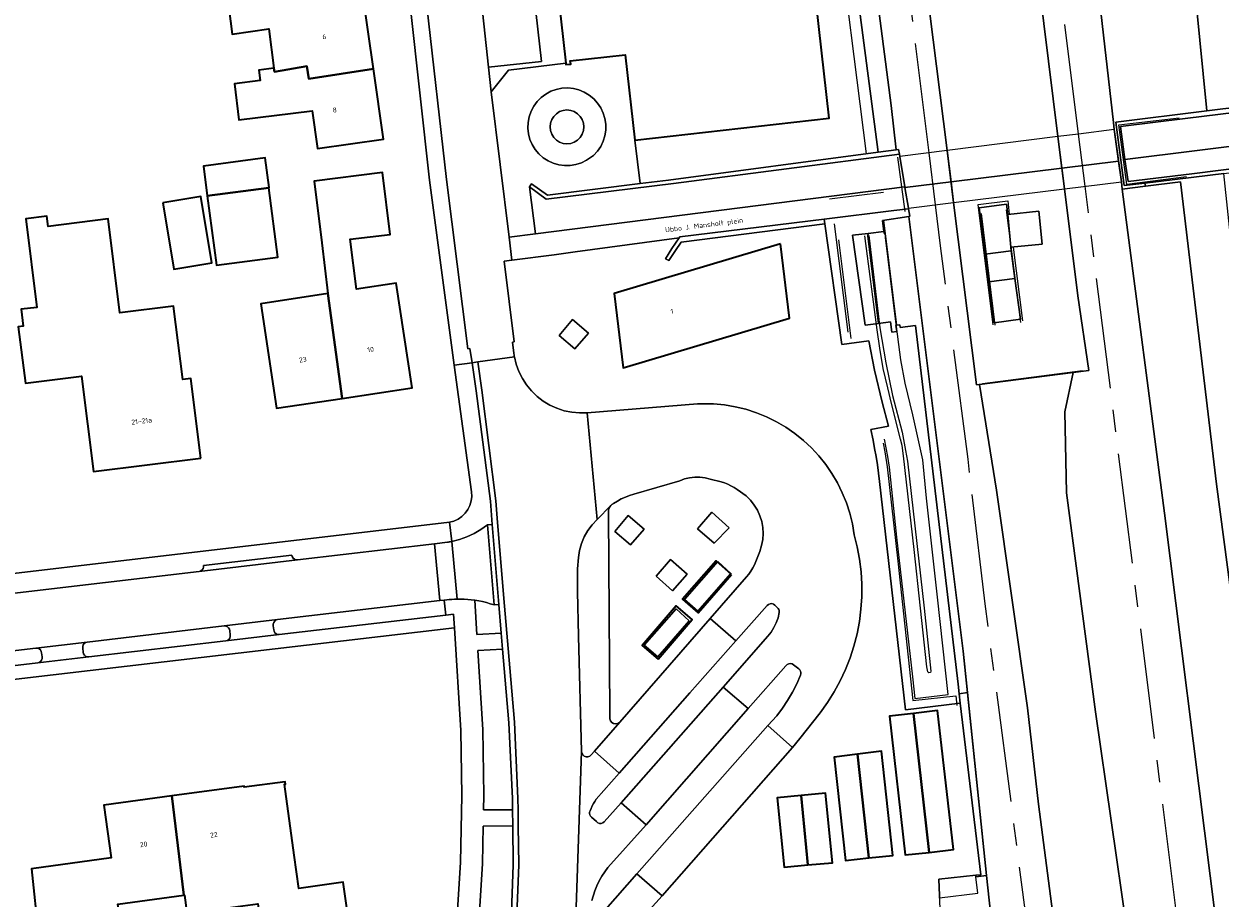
# Model space of a CAD drawing. Header units: metres. Extents: x 229229 to 231729, y 593167 to 595667.
# Tile 176 of 256: x 230402 to 230511, y 594259 to 594339. Entities that reach past the tile are written whole.
import ezdxf
from ezdxf.enums import TextEntityAlignment as Align

# ---------------------------------------------------------------- set-up
doc = ezdxf.new("R2010")
doc.units = ezdxf.units.M
doc.linetypes.add('AM-AS', pattern=[16, 10, -2, 2, -2])
for name, color, linetype, lineweight in [('B-WE-AM-AS_SPOOR-G', 10, 'AM-AS', 18), ('B-WE-GR-GRAS-GV', 60, 'Continuous', 13), ('B-WE-GR-GROENVOORZIENING-GV', 80, 'Continuous', 18), ('B-WE-IE-TERREINAFSCHEIDING_KUNSTMATIG_HEKWERK-G', 20, 'IE-TERREINAFSCHEIDING-KUNSTMATIG', 18), ('B-WE-IE-TERREINAFSCHEIDING_KUNSTMATIG_MUUR-G', 90, 'IE-TERREINAFSCHEIDING-KUNSTMATIG-DICHT', 18), ('B-WE-IE-TERREINAFSCHEIDING_KUNSTMATIG_MUUR-GV', 90, 'Continuous', 18), ('B-WE-KW-KUNSTWERK-GV', 170, 'Continuous', 18), ('B-WE-KW-KUNSTWERK_PERRON-GV', 170, 'Continuous', 18), ('B-WE-OG-BEBOUWING-GV', 7, 'Continuous', 35), ('B-WE-OG-BEBOUWING-T18', 10, 'Continuous', 18), ('B-WE-OG-TERREIN_ERF-GV', 7, 'Continuous', 18), ('B-WE-OG-TOPOGRAFIE-T18', 10, 'Continuous', 18), ('B-WE-VH-VERHARDING_BETON-GV', 252, 'Continuous', 18), ('B-WE-VH-VERHARDING_GESLOTEN-GV', 252, 'Continuous', 18), ('B-WE-VH-VERHARDING_HALFVERHARDING-GV', 252, 'Continuous', 18), ('B-WE-VH-VERHARDING_OPEN-GV', 252, 'Continuous', 18)]:
    doc.layers.add(name, color=color, linetype=linetype, lineweight=lineweight)
doc.styles.add('NLCS-ISO-M250-T18', font='NLCS-ISO.ttf', dxfattribs={"height": 0.45})
doc.linetypes.add('IE-TERREINAFSCHEIDING-KUNSTMATIG', pattern='A,4,[82,NLCS.SHX,S=0.75,R=90,X=0,Y=0],4,-2', length=10)
doc.linetypes.add('IE-TERREINAFSCHEIDING-KUNSTMATIG-DICHT', pattern='A,8,-1,[82,NLCS.SHX,S=0.75,R=90,X=0,Y=0],-1', length=10)

msp = doc.modelspace()

# ---------------------------------------------------------------- linework, layer by layer
at = {"layer": 'B-WE-AM-AS_SPOOR-G'}
for points in [[(230484.983, 594322.132), (230484.403, 594326.827), (230482.399, 594343.044), (230473.066, 594416.124), (230465.619, 594475.578), (230461.314, 594508.976), (230459.762, 594521.825), (230451.609, 594586.596)], [(230498.538, 594323.805), (230497.943, 594328.538), (230490.105, 594390.9), (230481.722, 594457.186), (230480.376, 594466.898), (230478.235, 594480.21), (230475.273, 594495.689), (230462.479, 594549.159), (230453.277, 594586.778)], [(230548.562, 594014.782), (230543.17, 594030.301), (230540.868, 594037.49), (230537.615, 594048.101), (230535.032, 594057.813), (230532.539, 594068.018), (230530.813, 594075.99), (230529.595, 594082.631), (230527.567, 594095.425), (230525.892, 594106.963), (230522.786, 594130.884), (230498.538, 594323.805)], [(230546.805, 594014.026), (230538.79, 594031.267), (230535.405, 594039.314), (230533.565, 594043.869), (230529.499, 594054.56), (230525.177, 594067.266), (230522.473, 594076.105), (230520.144, 594084.147), (230516.143, 594099.373), (230513.182, 594113.049), (230510.714, 594125.91), (230508.856, 594137.094), (230507.201, 594148.137), (230505.891, 594157.588), (230503.086, 594179.036), (230496.577, 594230.362), (230493.908, 594252.155), (230489.486, 594285.946), (230487.937, 594299.061), (230485.446, 594318.39), (230484.983, 594322.132)]]:
    msp.add_lwpolyline(points, dxfattribs=at)
at = {"layer": 'B-WE-GR-GRAS-GV'}
msp.add_lwpolyline([(230481.422, 594327.101), (230480.961, 594331.139), (230461.321, 594482.6), (230459.323, 594497.094), (230456.353, 594518.634), (230454.99, 594527.888), (230450.43, 594557.035), (230450.756, 594553.313), (230451.055, 594545.241), (230451.306, 594532.892), (230451.844, 594523.968), (230452.477, 594517.589), (230453.726, 594510.311), (230454.666, 594502.036), (230455.921, 594494.722), (230456.235, 594492.411), (230457.605, 594490.885), (230458.547, 594488.877), (230459.217, 594484.141), (230471.495, 594390.317), (230479.796, 594326.884)], close=True, dxfattribs=at)
for points in [[(230527.575, 594188.091), (230524.617, 594204.492), (230523.607, 594208.393), (230523.136, 594209.834), (230522.614, 594210.339), (230522.072, 594211.124), (230518.159, 594238.674), (230510.453, 594296.792), (230507.18, 594324.193), (230504.003, 594323.802), (230501.918, 594323.546), (230505.735, 594294.177), (230514, 594228.425), (230514.556, 594227.598), (230514.861, 594225.225), (230514.526, 594224.158), (230518.089, 594197.655), (230528.706, 594110.885)], [(230510.426, 594190.097), (230507.758, 594210.914), (230503.917, 594238.952), (230502.328, 594256.461), (230499.489, 594276.157), (230496.865, 594296.015), (230496.717, 594303.366), (230497.456, 594306.925), (230490.163, 594305.998), (230488.97, 594305.846), (230490.517, 594296.242), (230493.338, 594276.53), (230494.311, 594267.787), (230497.034, 594246.937), (230499.328, 594228.659), (230500.625, 594217.97), (230503.203, 594196.998), (230505.479, 594179.602)], [(230499.953, 594172.716), (230496.341, 594201.486), (230492.967, 594230.311), (230489.608, 594261.322), (230488.656, 594261.191), (230488.639, 594261.349), (230485.288, 594261.001), (230485.339, 594259.523), (230485.348, 594259.271), (230485.348, 594259.265), (230485.39, 594258.046), (230485.433, 594257.974), (230485.663, 594257.316), (230485.796, 594256.283), (230486.03, 594255.265), (230486.781, 594246.424), (230486.921, 594245.359), (230494.09, 594190.522)]]:
    msp.add_lwpolyline(points, dxfattribs=at)
at = {"layer": 'B-WE-GR-GROENVOORZIENING-GV'}
for points in [[(230499.193, 594346.5), (230501.107, 594329.592), (230501.193, 594328.949), (230501.829, 594324.211), (230501.918, 594323.546), (230504.003, 594323.802), (230503.97, 594324.092), (230502.09, 594323.86), (230501.33, 594329.61), (230509.569, 594330.63), (230508.622, 594340.407)], [(230537.391, 594187.78), (230535.27, 594208.889), (230531.742, 594209.201), (230530.248, 594209.333), (230526.023, 594210.937), (230523.24, 594215.025), (230522.363, 594224.525), (230520.27, 594244.21), (230519.849, 594250.641), (230516.375, 594281.437), (230511.833, 594318.116), (230511.123, 594324.974), (230503.97, 594324.092), (230504.003, 594323.802), (230507.18, 594324.193), (230510.453, 594296.792), (230518.159, 594238.674), (230522.072, 594211.124), (230522.614, 594210.339), (230523.136, 594209.834), (230523.607, 594208.393), (230524.617, 594204.492), (230527.575, 594188.091)]]:
    msp.add_lwpolyline(points, dxfattribs=at)
for points in [[(230450.068, 594329.185), (230450.107, 594328.844), (230450.22, 594328.52), (230450.403, 594328.23), (230450.645, 594327.987), (230450.936, 594327.805), (230451.26, 594327.691), (230451.601, 594327.653), (230451.941, 594327.691), (230452.265, 594327.805), (230452.556, 594327.987), (230452.798, 594328.23), (230452.981, 594328.52), (230453.094, 594328.844), (230453.133, 594329.185), (230453.095, 594329.526), (230452.981, 594329.85), (230452.799, 594330.141), (230452.556, 594330.384), (230452.266, 594330.566), (230451.942, 594330.68), (230451.601, 594330.718), (230451.259, 594330.68), (230450.935, 594330.566), (230450.645, 594330.384), (230450.402, 594330.141), (230450.22, 594329.85), (230450.106, 594329.526)], [(230453.543, 594310.486), (230452.114, 594311.741), (230450.906, 594310.27), (230452.327, 594309.06)], [(230458.582, 594292.717), (230457.153, 594293.972), (230455.945, 594292.501), (230457.366, 594291.291)], [(230464.949, 594291.453), (230466.298, 594292.851), (230464.734, 594294.253), (230463.418, 594292.75)], [(230460.99, 594289.983), (230459.676, 594288.446), (230461.171, 594287.132), (230462.502, 594288.636)], [(230440.622, 594284.936), (230440.463, 594286.292), (230440.087, 594286.247), (230425.378, 594284.518), (230425.237, 594284.47), (230425.118, 594284.381), (230425.032, 594284.26), (230424.987, 594284.118), (230424.989, 594283.969), (230425.032, 594283.607), (230425.065, 594283.462), (230425.141, 594283.334), (230425.252, 594283.236), (230425.389, 594283.177), (230425.537, 594283.163)], [(230445.425, 594285.887), (230444.991, 594285.851), (230444.65, 594285.965), (230444.305, 594286.066), (230443.956, 594286.155), (230443.605, 594286.231), (230443.251, 594286.295), (230443.444, 594283.171), (230445.645, 594283.308)], [(230421.096, 594283.145), (230421.053, 594283.507), (230421.02, 594283.652), (230420.944, 594283.78), (230420.833, 594283.878), (230420.696, 594283.937), (230420.548, 594283.951), (230408.116, 594282.489), (230407.975, 594282.441), (230407.856, 594282.352), (230407.77, 594282.231), (230407.725, 594282.089), (230407.727, 594281.94), (230407.77, 594281.578), (230407.803, 594281.433), (230407.879, 594281.305), (230407.99, 594281.207), (230408.127, 594281.148), (230408.275, 594281.134), (230420.707, 594282.595), (230420.848, 594282.643), (230420.968, 594282.732), (230421.054, 594282.854), (230421.098, 594282.996)], [(230403.649, 594280.59), (230403.79, 594280.638), (230403.909, 594280.727), (230403.995, 594280.848), (230404.039, 594280.99), (230404.037, 594281.139), (230403.995, 594281.501), (230403.962, 594281.646), (230403.886, 594281.774), (230403.774, 594281.873), (230403.637, 594281.931), (230403.489, 594281.945), (230382.798, 594279.513), (230382.657, 594279.465), (230382.538, 594279.376), (230382.452, 594279.255), (230382.408, 594279.113), (230382.41, 594278.964), (230382.452, 594278.602), (230382.485, 594278.457), (230382.561, 594278.329), (230382.673, 594278.23), (230382.81, 594278.172), (230382.958, 594278.158)], [(230446.674, 594267.272), (230446.662, 594268.297), (230446.341, 594275.169), (230445.769, 594281.856), (230443.534, 594281.718), (230443.977, 594274.546), (230444.076, 594268.575), (230444.05, 594267.265)], [(230487.138, 594277.786), (230487.237, 594276.956), (230489.096, 594261.396), (230488.639, 594261.349), (230488.656, 594261.191), (230489.608, 594261.322), (230487.886, 594277.903)], [(230442.598, 594247.346), (230445.751, 594246.98), (230446.082, 594250.22), (230446.511, 594256.266), (230446.731, 594262.293), (230446.691, 594265.817), (230444.022, 594265.809), (230443.956, 594262.41), (230443.571, 594256.582), (230443, 594250.646)]]:
    msp.add_lwpolyline(points, close=True, dxfattribs=at)
at = {"layer": 'B-WE-IE-TERREINAFSCHEIDING_KUNSTMATIG_HEKWERK-G'}
for points in [[(230478.733, 594326.743), (230475.931, 594348.939), (230471.993, 594379.649), (230464.387, 594378.861)], [(230507.74, 594324.657), (230502.335, 594323.971), (230501.59, 594329.359), (230507.075, 594330)], [(230482.246, 594321.522), (230481.587, 594326.451)], [(230475.385, 594322.665), (230480.294, 594323.278)], [(230490.205, 594311.256), (230488.868, 594322.155), (230491.536, 594322.488), (230491.666, 594321.266)], [(230492.708, 594311.443), (230491.432, 594321.674)], [(230480.294, 594320.718), (230481.444, 594311.198)], [(230488.656, 594261.191), (230489.608, 594261.322), (230487.494, 594281.673), (230482.572, 594321.077)], [(230489.121, 594321.342), (230490.374, 594311.227)], [(230477.082, 594310.59), (230475.837, 594320.404)], [(230476.214, 594318.96), (230477.323, 594310.007)], [(230478.951, 594319.333), (230479.936, 594310.985), (230480.482, 594307.802), (230481.102, 594304.825), (230481.96, 594301.509), (230482.287, 594299.847), (230482.453, 594298.874), (230483.949, 594285.567), (230484.568, 594279.863), (230484.527, 594279.724), (230484.384, 594279.688), (230484.286, 594279.78), (230484.212, 594280.228), (230483.067, 594290.877), (230482.093, 594299.37), (230481.96, 594300.299), (230481.834, 594300.868), (230480.998, 594304.105), (230480.66, 594305.538), (230480.258, 594307.298), (230479.947, 594309.127), (230479.695, 594310.797), (230478.594, 594319.315)], [(230480.341, 594300.888), (230480.634, 594299.319), (230480.784, 594298.334), (230481.458, 594292.01), (230482.916, 594279.338), (230483.12, 594277.383), (230486.142, 594277.729), (230485.182, 594286.567), (230484.185, 594295.538), (230483.828, 594298.995), (230482.936, 594303.09), (230482.251, 594305.956), (230481.838, 594308.055), (230481.367, 594311.794), (230480.447, 594319.149)], [(230492.034, 594318.291), (230492.879, 594311.615)], [(230489.238, 594305.939), (230498.322, 594307.094)], [(230480.241, 594300.501), (230480.395, 594299.735), (230480.624, 594298.385), (230481.565, 594289.831), (230482.947, 594277.19), (230486.827, 594277.627), (230486.925, 594276.735)], [(230485.347, 594259.292), (230488.818, 594259.725), (230488.656, 594261.191)]]:
    msp.add_lwpolyline(points, dxfattribs=at)
at = {"layer": 'B-WE-IE-TERREINAFSCHEIDING_KUNSTMATIG_MUUR-G'}
for points in [[(230478.86, 594319.314), (230479.82, 594311.371)], [(230498.884, 594307.107), (230488.694, 594305.811)]]:
    msp.add_lwpolyline(points, dxfattribs=at)
at = {"layer": 'B-WE-IE-TERREINAFSCHEIDING_KUNSTMATIG_MUUR-GV'}
for points in [[(230502.001, 594327.37), (230501.747, 594329.207), (230507.597, 594329.956), (230521.179, 594331.61), (230521.12, 594332.06), (230515.128, 594331.318), (230513.846, 594331.159), (230511.571, 594330.878), (230511.028, 594330.811), (230509.569, 594330.63), (230501.33, 594329.61), (230502.09, 594323.86), (230503.97, 594324.092), (230511.123, 594324.974), (230512.057, 594325.089), (230514.869, 594325.436), (230516.503, 594325.637), (230521.88, 594326.3), (230521.833, 594326.657), (230508.22, 594324.935), (230502.434, 594324.237), (230502.159, 594326.225)], [(230461.258, 594324.062), (230481.721, 594326.714), (230481.651, 594327.132), (230481.422, 594327.101), (230479.796, 594326.884), (230460.81, 594324.37), (230458.242, 594324.048), (230449.832, 594322.991), (230448.401, 594324.035), (230448.195, 594323.744), (230449.727, 594322.623)], [(230461.766, 594319.128), (230461.11, 594318.17), (230460.517, 594317.237), (230460.822, 594317.072), (230461.425, 594317.967), (230461.952, 594318.75), (230474.955, 594320.402), (230474.894, 594320.83), (230461.832, 594319.225)]]:
    msp.add_lwpolyline(points, close=True, dxfattribs=at)
at = {"layer": 'B-WE-KW-KUNSTWERK-GV'}
for points in [[(230496.08, 594328.303), (230486.052, 594327.035), (230486.402, 594324.215), (230496.439, 594325.449)], [(230496.08, 594328.303), (230496.439, 594325.449), (230501.578, 594326.081), (230501.193, 594328.949), (230497.943, 594328.538)], [(230486.052, 594327.035), (230481.758, 594326.492), (230482.219, 594323.741), (230482.226, 594323.701), (230486.402, 594324.215)], [(230501.578, 594326.081), (230496.439, 594325.449), (230496.675, 594323.575), (230501.829, 594324.211)], [(230496.439, 594325.449), (230486.402, 594324.215), (230486.635, 594322.336), (230496.675, 594323.575)], [(230486.402, 594324.215), (230482.226, 594323.701), (230482.539, 594321.831), (230486.635, 594322.336)]]:
    msp.add_lwpolyline(points, close=True, dxfattribs=at)
at = {"layer": 'B-WE-KW-KUNSTWERK_PERRON-GV'}
for points in [[(230486.052, 594327.035), (230486.635, 594322.336), (230488.694, 594305.811), (230488.97, 594305.846), (230490.163, 594305.998), (230497.456, 594306.925), (230498.884, 594307.107), (230497.897, 594313.859), (230496.675, 594323.575), (230496.08, 594328.303), (230479.916, 594458.82), (230478.173, 594471.296), (230475.962, 594483.988), (230474.583, 594490.9), (230473.236, 594496.893), (230471.406, 594504.013), (230470.049, 594503.701), (230465.186, 594502.583), (230463.978, 594502.305), (230471.397, 594442.933)], [(230491.861, 594317.946), (230492.192, 594315.438), (230492.679, 594311.76), (230490.299, 594311.41), (230489.811, 594315.149), (230489.485, 594317.646), (230488.937, 594321.841), (230491.418, 594322.167), (230491.542, 594321.253), (230494.344, 594321.535), (230494.644, 594318.553), (230491.818, 594318.269)]]:
    msp.add_lwpolyline(points, close=True, dxfattribs=at)
at = {"layer": 'B-WE-OG-BEBOUWING-GV'}
for points in [[(230447.015, 594374.62), (230451.496, 594334.95), (230451.51, 594334.828), (230451.938, 594334.875), (230451.905, 594335.164), (230456.874, 594335.725), (230457.749, 594327.974), (230475.367, 594329.964), (230472.336, 594356.794), (230466.672, 594356.154), (230464.365, 594376.574)], [(230420.674, 594342.34), (230421.258, 594337.586), (230424.594, 594338.078), (230425.037, 594334.497), (230425.09, 594334.18), (230428.027, 594334.676), (230428.198, 594333.538), (230434.069, 594334.46), (230433.089, 594341.388), (230427.203, 594340.523), (230427.104, 594341.226), (230426.937, 594343.317)], [(230434.069, 594334.46), (230428.198, 594333.538), (230428.027, 594334.676), (230425.09, 594334.18), (230425.037, 594334.497), (230423.686, 594334.328), (230423.805, 594333.378), (230421.475, 594333.086), (230421.883, 594329.822), (230428.524, 594330.652), (230429.011, 594327.215), (230434.97, 594328.088)], [(230419.014, 594322.935), (230424.582, 594323.671), (230424.617, 594323.677), (230424.26, 594326.369), (230418.658, 594325.627)], [(230429.945, 594314.068), (230431.237, 594304.577), (230437.568, 594305.526), (230436.139, 594315.017), (230432.523, 594314.463), (230431.968, 594318.995), (230435.571, 594319.436), (230434.886, 594325.041), (230428.698, 594324.259), (230429.381, 594318.678)], [(230414.99, 594322.305), (230415.976, 594316.301), (230419.421, 594316.866), (230418.435, 594322.871)], [(230424.582, 594323.671), (230419.014, 594322.935), (230419.846, 594316.641), (230425.414, 594317.377)], [(230418.422, 594299.154), (230417.51, 594306.365), (230416.792, 594306.276), (230415.955, 594312.942), (230411.096, 594312.333), (230410.032, 594320.85), (230404.582, 594320.162), (230404.464, 594321.107), (230402.563, 594320.866), (230403.571, 594312.828), (230402.146, 594312.648), (230402.337, 594311.127), (230401.888, 594311.07), (230402.533, 594305.953), (230407.606, 594306.588), (230408.7, 594297.945)], [(230470.961, 594318.59), (230455.884, 594314.077), (230456.685, 594307.333), (230471.762, 594311.847)], [(230431.237, 594304.577), (230429.945, 594314.068), (230423.848, 594313.134), (230425.288, 594303.686)], [(230466.515, 594288.601), (230465.105, 594289.839), (230462.07, 594286.381), (230463.48, 594285.144)], [(230459.871, 594280.948), (230462.954, 594284.541), (230461.506, 594285.783), (230458.424, 594282.19)], [(230482.987, 594276.026), (230484.422, 594263.423), (230486.613, 594263.673), (230485.175, 594276.298)], [(230482.987, 594276.026), (230480.818, 594275.757), (230482.246, 594263.202), (230484.422, 594263.423)], [(230478.964, 594262.919), (230477.927, 594272.316), (230475.797, 594272.043), (230476.828, 594262.684)], [(230478.964, 594262.919), (230481.126, 594263.148), (230480.083, 594272.592), (230477.927, 594272.316)], [(230415.797, 594268.533), (230416.881, 594259.533), (230416.934, 594259.54), (230417.589, 594254.746), (230419.952, 594255.069), (230419.523, 594258.21), (230423.597, 594258.767), (230423.953, 594256.311), (230427.683, 594256.844), (230428.363, 594252.083), (230432.476, 594252.67), (230431.325, 594260.729), (230427.3, 594260.154), (230426.882, 594263.162), (230426.011, 594269.603), (230426.11, 594269.616), (230426.081, 594269.824), (230422.355, 594269.32), (230422.342, 594269.419)], [(230416.881, 594259.533), (230415.797, 594268.533), (230409.624, 594267.697), (230410.304, 594262.933), (230403.075, 594261.942), (230403.713, 594255.89), (230411.17, 594256.914), (230410.91, 594258.717)], [(230472.806, 594268.568), (230470.644, 594268.354), (230471.266, 594262.078), (230473.427, 594262.292)], [(230472.806, 594268.568), (230473.427, 594262.292), (230475.649, 594262.461), (230475.022, 594268.788)]]:
    msp.add_lwpolyline(points, close=True, dxfattribs=at)
at = {"layer": 'B-WE-OG-TERREIN_ERF-GV'}
for points in [[(230472.336, 594356.794), (230475.367, 594329.964), (230457.749, 594327.974), (230458.242, 594324.048), (230460.81, 594324.37), (230479.796, 594326.884), (230471.495, 594390.317)], [(230231.538, 594268.686), (230440.944, 594293.341), (230441.349, 594293.451), (230441.729, 594293.627), (230442.075, 594293.865), (230442.375, 594294.158), (230442.621, 594294.498), (230442.807, 594294.874), (230442.926, 594295.276), (230442.976, 594295.692), (230442.955, 594296.111), (230441.379, 594307.573), (230439.153, 594324.36), (230437.419, 594339.91), (230435.667, 594358.091), (230434.862, 594366.572), (230433.261, 594373.593), (230398.617, 594366.629)], [(230433.089, 594341.388), (230434.069, 594334.46), (230434.97, 594328.088), (230429.011, 594327.215), (230428.524, 594330.652), (230421.883, 594329.822), (230421.475, 594333.086), (230423.805, 594333.378), (230423.686, 594334.328), (230425.037, 594334.497), (230424.594, 594338.078), (230421.258, 594337.586), (230420.674, 594342.34)], [(230426.804, 594191.509), (230430.292, 594198.287), (230432.421, 594204.536), (230434.285, 594210.423), (230435.074, 594213.458), (230438.355, 594232.313), (230439.422, 594238.847), (230440.3, 594245.013), (230441.01, 594250.845), (230441.577, 594256.74), (230441.957, 594262.494), (230442.075, 594268.581), (230441.978, 594274.475), (230441.401, 594283.772), (230246.676, 594260.953)], [(230403.713, 594255.89), (230403.075, 594261.942), (230410.304, 594262.933), (230409.624, 594267.697), (230415.797, 594268.533), (230422.342, 594269.419), (230422.355, 594269.32), (230426.081, 594269.824), (230426.11, 594269.616), (230426.011, 594269.603), (230426.882, 594263.162), (230427.3, 594260.154), (230431.325, 594260.729), (230432.476, 594252.67)], [(230417.589, 594254.746), (230416.934, 594259.54), (230416.881, 594259.533), (230410.91, 594258.717)]]:
    msp.add_lwpolyline(points, dxfattribs=at)
for points in [[(230418.658, 594325.627), (230424.26, 594326.369), (230424.617, 594323.677), (230424.582, 594323.671), (230425.414, 594317.377), (230419.846, 594316.641), (230419.014, 594322.935)], [(230428.698, 594324.259), (230434.886, 594325.041), (230435.571, 594319.436), (230431.968, 594318.995), (230432.523, 594314.463), (230436.139, 594315.017), (230437.568, 594305.526), (230431.237, 594304.577), (230425.288, 594303.686), (230423.848, 594313.134), (230429.945, 594314.068), (230429.381, 594318.678)], [(230414.99, 594322.305), (230418.435, 594322.871), (230419.421, 594316.866), (230415.976, 594316.301)], [(230402.563, 594320.866), (230404.464, 594321.107), (230404.582, 594320.162), (230410.032, 594320.85), (230411.096, 594312.333), (230415.955, 594312.942), (230416.792, 594306.276), (230417.51, 594306.365), (230418.422, 594299.154), (230408.7, 594297.945), (230407.606, 594306.588), (230402.533, 594305.953), (230401.888, 594311.07), (230402.337, 594311.127), (230402.146, 594312.648), (230403.571, 594312.828)]]:
    msp.add_lwpolyline(points, close=True, dxfattribs=at)
at = {"layer": 'B-WE-VH-VERHARDING_BETON-GV'}
for points in [[(230463.445, 594285.284), (230466.45, 594288.711), (230465.281, 594289.783), (230462.234, 594286.347)], [(230458.598, 594282.201), (230459.819, 594281.149), (230462.678, 594284.409), (230461.487, 594285.495)]]:
    msp.add_lwpolyline(points, close=True, dxfattribs=at)
at = {"layer": 'B-WE-VH-VERHARDING_GESLOTEN-GV'}
for points in [[(230491.542, 594321.253), (230491.818, 594318.269), (230494.644, 594318.553), (230494.344, 594321.535)], [(230477.624, 594292.211), (230477.459, 594293.191), (230477.223, 594294.156), (230476.918, 594295.101), (230476.545, 594296.022), (230476.106, 594296.913), (230475.604, 594297.77), (230475.041, 594298.589), (230474.42, 594299.364), (230473.744, 594300.092), (230473.018, 594300.77), (230472.244, 594301.393), (230471.427, 594301.958), (230470.571, 594302.462), (230469.68, 594302.903), (230468.76, 594303.278), (230467.816, 594303.585), (230466.851, 594303.823), (230465.872, 594303.99), (230464.883, 594304.086), (230463.437, 594304.077), (230453.444, 594303.276), (230454.33, 594293.596), (230455.58, 594294.869), (230455.622, 594294.914), (230455.667, 594294.955), (230455.715, 594294.994), (230455.765, 594295.03), (230455.817, 594295.062), (230456.166, 594295.267), (230456.525, 594295.455), (230456.892, 594295.625), (230457.268, 594295.775), (230457.651, 594295.907), (230461.817, 594297.098), (230462.256, 594297.268), (230462.712, 594297.383), (230463.179, 594297.44), (230463.649, 594297.439), (230464.116, 594297.38), (230464.572, 594297.263), (230465.558, 594297.026), (230465.865, 594296.919), (230466.166, 594296.794), (230466.459, 594296.652), (230466.743, 594296.493), (230467.017, 594296.318), (230467.841, 594295.733), (230468.23, 594295.344), (230468.569, 594294.911), (230468.854, 594294.44), (230469.079, 594293.938), (230469.241, 594293.413), (230469.339, 594292.871), (230469.37, 594292.322), (230469.334, 594291.773), (230469.233, 594291.232), (230469.066, 594290.708), (230468.724, 594289.801), (230468.589, 594289.499), (230468.435, 594289.206), (230468.263, 594288.923), (230468.073, 594288.652), (230467.867, 594288.393), (230464.576, 594284.623), (230466.914, 594282.608), (230469.731, 594285.786), (230469.848, 594285.899), (230469.996, 594285.963), (230470.158, 594285.973), (230470.313, 594285.925), (230470.442, 594285.826), (230470.683, 594285.599), (230470.744, 594285.525), (230470.791, 594285.441), (230470.822, 594285.35), (230470.837, 594285.255), (230470.834, 594285.159), (230470.724, 594284.69), (230470.563, 594284.235), (230470.355, 594283.8), (230470.101, 594283.39), (230469.804, 594283.01), (230465.744, 594278.405), (230468.022, 594276.468), (230471.428, 594280.344), (230471.544, 594280.451), (230471.688, 594280.516), (230471.845, 594280.534), (230472, 594280.502), (230472.137, 594280.424), (230472.605, 594280.052), (230472.7, 594279.964), (230472.768, 594279.854), (230472.803, 594279.729), (230472.803, 594279.6), (230472.768, 594279.475), (230472.42, 594278.695), (230472.028, 594277.936), (230471.593, 594277.2), (230471.117, 594276.491), (230470.601, 594275.81), (230469.807, 594274.911), (230472.038, 594272.928), (230472.697, 594273.732), (230474.553, 594276.076), (230475.214, 594276.999), (230475.817, 594277.961), (230476.359, 594278.958), (230476.839, 594279.987), (230477.253, 594281.044), (230477.602, 594282.124), (230477.883, 594283.224), (230478.095, 594284.339), (230478.238, 594285.466), (230478.311, 594286.598), (230478.313, 594287.734), (230478.245, 594288.867), (230478.107, 594289.994), (230477.9, 594291.11)], [(230454.095, 594272.603), (230456.338, 594270.603), (230462.737, 594277.896), (230466.914, 594282.608), (230464.576, 594284.623), (230456.377, 594275.23)], [(230456.498, 594267.918), (230458.772, 594265.93), (230468.022, 594276.468), (230465.744, 594278.405)], [(230460.212, 594259.481), (230472.038, 594272.928), (230469.807, 594274.911), (230457.921, 594261.474)]]:
    msp.add_lwpolyline(points, close=True, dxfattribs=at)
for points in [[(230447.01, 594256.239), (230447.231, 594262.287), (230447.19, 594265.822), (230447.174, 594267.277), (230447.162, 594268.312), (230446.839, 594275.212), (230446.267, 594281.899), (230445.939, 594285.74), (230445.319, 594293.314), (230445.161, 594295.297), (230443.873, 594305.311), (230443.518, 594307.878), (230443.023, 594307.807), (230443.377, 594305.245), (230444.663, 594295.245), (230444.832, 594293.142), (230445.425, 594285.887), (230445.645, 594283.308), (230445.769, 594281.856), (230446.341, 594275.169), (230446.662, 594268.297), (230446.674, 594267.272), (230446.691, 594265.817), (230446.731, 594262.293), (230446.511, 594256.266)], [(230452.037, 594246.987), (230452.915, 594272.58), (230452.648, 594283.017), (230452.543, 594287.068), (230452.541, 594288.069), (230452.567, 594289.113), (230452.633, 594290.138), (230452.734, 594290.786), (230452.913, 594291.417), (230453.166, 594292.022), (230453.49, 594292.592), (230453.88, 594293.119), (230454.33, 594293.596), (230453.444, 594303.276), (230452.742, 594303.258), (230452.042, 594303.32), (230451.354, 594303.46), (230450.687, 594303.678), (230450.048, 594303.969), (230449.446, 594304.332), (230448.89, 594304.759), (230448.385, 594305.248), (230447.939, 594305.79), (230447.557, 594306.379), (230447.244, 594307.008), (230447.004, 594307.668), (230446.841, 594308.351), (230443.518, 594307.878), (230443.873, 594305.311), (230445.161, 594295.297), (230445.319, 594293.314), (230445.939, 594285.74), (230446.267, 594281.899), (230446.839, 594275.212), (230447.162, 594268.312), (230447.174, 594267.277), (230447.19, 594265.822), (230447.231, 594262.287), (230447.01, 594256.239)], [(230382.798, 594279.513), (230403.489, 594281.945), (230408.116, 594282.489), (230420.548, 594283.951), (230425.378, 594284.518), (230440.087, 594286.247), (230439.6, 594291.395), (230427.19, 594289.934), (230418.29, 594288.886), (230392.794, 594285.884)], [(230453.847, 594259.048), (230454.114, 594259.943), (230454.292, 594260.398), (230454.503, 594260.838), (230454.745, 594261.263), (230455.017, 594261.669), (230455.317, 594262.054), (230458.772, 594265.93), (230456.498, 594267.918), (230454.985, 594266.202), (230454.862, 594266.091), (230454.706, 594266.033), (230454.54, 594266.036), (230454.387, 594266.1), (230454.268, 594266.215), (230453.817, 594266.613), (230453.724, 594266.702), (230453.662, 594266.815), (230453.637, 594266.941), (230453.653, 594267.069), (230453.706, 594267.186), (230453.794, 594267.409), (230453.892, 594267.627), (230454, 594267.841), (230454.118, 594268.049), (230454.246, 594268.252), (230456.338, 594270.603), (230454.095, 594272.603), (230453.795, 594272.26), (230453.662, 594272.152), (230453.5, 594272.094), (230453.328, 594272.095), (230453.167, 594272.154), (230453.035, 594272.264), (230452.947, 594272.411), (230452.915, 594272.58), (230452.037, 594246.987)], [(230455.577, 594254.336), (230460.212, 594259.481), (230457.921, 594261.474), (230455.079, 594258.235)]]:
    msp.add_lwpolyline(points, dxfattribs=at)
at = {"layer": 'B-WE-VH-VERHARDING_HALFVERHARDING-GV'}
for points in [[(230461.321, 594482.6), (230480.961, 594331.139), (230481.422, 594327.101), (230481.651, 594327.132), (230481.721, 594326.714), (230481.758, 594326.492), (230482.219, 594323.741), (230482.226, 594323.701), (230482.539, 594321.831), (230482.549, 594321.77), (230482.663, 594321.091), (230482.572, 594321.077), (230487.494, 594281.673), (230487.886, 594277.903), (230489.608, 594261.322), (230492.967, 594230.311), (230496.341, 594201.486), (230499.953, 594172.716)], [(230479.916, 594458.82), (230496.08, 594328.303), (230496.675, 594323.575), (230497.897, 594313.859), (230498.884, 594307.107), (230497.456, 594306.925), (230496.717, 594303.366), (230496.865, 594296.015), (230499.489, 594276.157), (230502.328, 594256.461), (230503.917, 594238.952), (230507.758, 594210.914), (230510.426, 594190.097)], [(230505.479, 594179.602), (230503.203, 594196.998), (230500.625, 594217.97), (230499.328, 594228.659), (230497.034, 594246.937), (230494.311, 594267.787), (230493.338, 594276.53), (230490.517, 594296.242), (230488.97, 594305.846), (230488.694, 594305.811), (230486.635, 594322.336), (230486.052, 594327.035), (230471.397, 594442.933)], [(230528.706, 594110.885), (230518.089, 594197.655), (230514.526, 594224.158), (230514.861, 594225.225), (230514.556, 594227.598), (230514, 594228.425), (230505.735, 594294.177), (230501.918, 594323.546), (230501.829, 594324.211), (230501.193, 594328.949), (230501.107, 594329.592), (230499.193, 594346.5)]]:
    msp.add_lwpolyline(points, dxfattribs=at)
msp.add_lwpolyline([(230480.194, 594320.702), (230480.318, 594319.691), (230480.342, 594319.507), (230480.438, 594319.519), (230481.444, 594311.198), (230481.756, 594311.24), (230481.795, 594310.995), (230483.193, 594311.174), (230487.031, 594278.682), (230487.138, 594277.786), (230487.886, 594277.903), (230487.494, 594281.673), (230482.572, 594321.077)], close=True, dxfattribs=at)
at = {"layer": 'B-WE-VH-VERHARDING_OPEN-GV'}
for points in [[(230432.97, 594375.038), (230433.261, 594373.593), (230434.862, 594366.572), (230435.667, 594358.091), (230437.419, 594339.91), (230439.153, 594324.36), (230441.379, 594307.573), (230443.023, 594307.807), (230442.803, 594309.091), (230442.626, 594309.063), (230440.675, 594324.404), (230438.899, 594340.138), (230437.114, 594358.231), (230435.768, 594373.892), (230435.753, 594376.864), (230434.524, 594376.701), (230434.613, 594376.028), (230432.832, 594375.725)], [(230451.496, 594334.95), (230447.015, 594374.62), (230444.948, 594374.208), (230446.854, 594358.652), (230444.622, 594358.365), (230444.706, 594357.433), (230446.975, 594357.727), (230448.022, 594349.18), (230446.532, 594349.037), (230447.239, 594342.552), (230446.243, 594342.422), (230446.2, 594342.837), (230443.656, 594342.591), (230443.861, 594340.483), (230448.639, 594341.003), (230449.279, 594335.123), (230444.5, 594334.603), (230444.744, 594332.365), (230446.29, 594334.327)], [(230511.028, 594330.811), (230511.571, 594330.878), (230513.846, 594331.159), (230515.128, 594331.318), (230521.12, 594332.06), (230521.179, 594331.61), (230528.383, 594332.354), (230534.393, 594331.981), (230532.796, 594343.222), (230508.622, 594340.407), (230509.569, 594330.63)], [(230443.861, 594340.483), (230444.5, 594334.603), (230449.279, 594335.123), (230448.639, 594341.003)], [(230458.242, 594324.048), (230457.749, 594327.974), (230456.874, 594335.725), (230451.905, 594335.164), (230451.938, 594334.875), (230451.51, 594334.828), (230451.496, 594334.95), (230446.29, 594334.327), (230444.744, 594332.365), (230446.357, 594319.181), (230448.737, 594319.484), (230448.195, 594323.744), (230448.401, 594324.035), (230449.832, 594322.991)], [(230449.678, 594332.165), (230449.262, 594331.852), (230448.897, 594331.481), (230448.59, 594331.061), (230448.348, 594330.599), (230448.177, 594330.108), (230448.081, 594329.596), (230448.06, 594329.076), (230448.117, 594328.559), (230448.248, 594328.055), (230448.453, 594327.576), (230448.726, 594327.133), (230449.061, 594326.735), (230449.451, 594326.39), (230449.887, 594326.106), (230450.361, 594325.89), (230450.861, 594325.746), (230451.377, 594325.677), (230451.898, 594325.685), (230452.411, 594325.769), (230452.907, 594325.928), (230453.374, 594326.158), (230454.011, 594326.593), (230454.363, 594326.979), (230454.654, 594327.412), (230454.878, 594327.884), (230455.031, 594328.383), (230455.109, 594328.899), (230455.11, 594329.421), (230455.034, 594329.938), (230454.884, 594330.438), (230454.662, 594330.91), (230454.372, 594331.345), (230454.022, 594331.732), (230453.619, 594332.064), (230453.172, 594332.333), (230452.69, 594332.533), (230452.183, 594332.661), (230451.664, 594332.713), (230451.142, 594332.688), (230450.63, 594332.586), (230450.139, 594332.411)], [(230449.678, 594332.165), (230450.139, 594332.411), (230450.63, 594332.586), (230451.142, 594332.688), (230451.664, 594332.713), (230452.183, 594332.661), (230452.69, 594332.533), (230453.172, 594332.333), (230453.619, 594332.064), (230454.022, 594331.732), (230454.372, 594331.345), (230454.662, 594330.91), (230454.884, 594330.438), (230455.034, 594329.938), (230455.11, 594329.421), (230455.109, 594328.899), (230455.031, 594328.383), (230454.878, 594327.884), (230454.654, 594327.412), (230454.363, 594326.979), (230454.011, 594326.593), (230453.374, 594326.158), (230452.907, 594325.928), (230452.411, 594325.769), (230451.898, 594325.685), (230451.377, 594325.677), (230450.861, 594325.746), (230450.361, 594325.89), (230449.887, 594326.106), (230449.451, 594326.39), (230449.061, 594326.735), (230448.726, 594327.133), (230448.453, 594327.576), (230448.248, 594328.055), (230448.117, 594328.559), (230448.06, 594329.076), (230448.081, 594329.596), (230448.177, 594330.108), (230448.348, 594330.599), (230448.59, 594331.061), (230448.897, 594331.481), (230449.262, 594331.852)], [(230521.427, 594329.727), (230521.179, 594331.61), (230507.597, 594329.956), (230501.747, 594329.207), (230502.001, 594327.37), (230502.159, 594326.225), (230521.57, 594328.647)], [(230453.133, 594329.185), (230453.094, 594328.844), (230452.981, 594328.52), (230452.798, 594328.23), (230452.556, 594327.987), (230452.265, 594327.805), (230451.941, 594327.691), (230451.601, 594327.653), (230451.26, 594327.691), (230450.936, 594327.805), (230450.645, 594327.987), (230450.403, 594328.23), (230450.22, 594328.52), (230450.107, 594328.844), (230450.068, 594329.185), (230450.106, 594329.526), (230450.22, 594329.85), (230450.402, 594330.141), (230450.645, 594330.384), (230450.935, 594330.566), (230451.259, 594330.68), (230451.601, 594330.718), (230451.942, 594330.68), (230452.266, 594330.566), (230452.556, 594330.384), (230452.799, 594330.141), (230452.981, 594329.85), (230453.095, 594329.526)], [(230521.57, 594328.647), (230502.159, 594326.225), (230502.434, 594324.237), (230508.22, 594324.935), (230521.833, 594326.657)], [(230481.721, 594326.714), (230461.258, 594324.062), (230449.727, 594322.623), (230448.195, 594323.744), (230448.737, 594319.484), (230482.219, 594323.741), (230481.758, 594326.492)], [(230446.357, 594319.181), (230446.611, 594317.113), (230450.428, 594317.601), (230452.357, 594317.867), (230461.766, 594319.128), (230461.832, 594319.225), (230474.894, 594320.83), (230481.21, 594321.606), (230482.549, 594321.77), (230482.539, 594321.831), (230482.226, 594323.701), (230482.219, 594323.741), (230448.737, 594319.484)], [(230483.193, 594311.174), (230481.795, 594310.995), (230481.756, 594311.24), (230481.444, 594311.198), (230481.404, 594311.193), (230481.473, 594310.65), (230481.027, 594310.589), (230480.911, 594311.525), (230479.82, 594311.371), (230478.624, 594311.202), (230477.481, 594319.356), (230478.9, 594319.524), (230480.318, 594319.691), (230480.194, 594320.702), (230482.572, 594321.077), (230482.663, 594321.091), (230482.549, 594321.77), (230481.21, 594321.606), (230474.894, 594320.83), (230474.955, 594320.402), (230476.498, 594309.46), (230478.965, 594309.799), (230479.465, 594307.134), (230480.15, 594304.236), (230480.74, 594302.058), (230479.131, 594301.755), (230479.328, 594300.782), (230479.475, 594300.041), (230479.606, 594299.297), (230479.722, 594298.551), (230479.822, 594297.802), (230479.906, 594297.051), (230482.27, 594276.356), (230487.237, 594276.956), (230487.138, 594277.786), (230487.031, 594278.682)], [(230491.861, 594317.946), (230491.818, 594318.269), (230491.542, 594321.253), (230491.418, 594322.167), (230488.937, 594321.841), (230489.485, 594317.646)], [(230477.481, 594319.356), (230478.624, 594311.202), (230479.82, 594311.371), (230478.86, 594319.314), (230478.9, 594319.524)], [(230480.342, 594319.507), (230480.318, 594319.691), (230478.9, 594319.524), (230478.86, 594319.314), (230479.82, 594311.371), (230480.911, 594311.525), (230481.027, 594310.589), (230481.473, 594310.65), (230481.404, 594311.193), (230481.444, 594311.198), (230480.438, 594319.519)], [(230470.961, 594318.59), (230471.762, 594311.847), (230456.685, 594307.333), (230455.884, 594314.077)], [(230491.861, 594317.946), (230489.485, 594317.646), (230489.811, 594315.149), (230492.192, 594315.438)], [(230492.192, 594315.438), (230489.811, 594315.149), (230490.299, 594311.41), (230492.679, 594311.76)], [(230452.327, 594309.06), (230450.906, 594310.27), (230452.114, 594311.741), (230453.543, 594310.486)], [(230443.377, 594305.245), (230443.023, 594307.807), (230441.379, 594307.573), (230442.955, 594296.111), (230442.976, 594295.692), (230442.926, 594295.276), (230442.807, 594294.874), (230442.621, 594294.498), (230442.375, 594294.158), (230442.075, 594293.865), (230441.729, 594293.627), (230441.349, 594293.451), (230440.944, 594293.341), (230441.166, 594291.606), (230441.861, 594291.786), (230442.537, 594292.029), (230443.189, 594292.331), (230443.81, 594292.691), (230444.397, 594293.106), (230444.832, 594293.142), (230444.663, 594295.245)], [(230467.867, 594288.393), (230468.073, 594288.652), (230468.263, 594288.923), (230468.435, 594289.206), (230468.589, 594289.499), (230468.724, 594289.801), (230469.066, 594290.708), (230469.233, 594291.232), (230469.334, 594291.773), (230469.37, 594292.322), (230469.339, 594292.871), (230469.241, 594293.413), (230469.079, 594293.938), (230468.854, 594294.44), (230468.569, 594294.911), (230468.23, 594295.344), (230467.841, 594295.733), (230467.017, 594296.318), (230466.743, 594296.493), (230466.459, 594296.652), (230466.166, 594296.794), (230465.865, 594296.919), (230465.558, 594297.026), (230464.572, 594297.263), (230464.116, 594297.38), (230463.649, 594297.439), (230463.179, 594297.44), (230462.712, 594297.383), (230462.256, 594297.268), (230461.817, 594297.098), (230457.651, 594295.907), (230457.268, 594295.775), (230456.892, 594295.625), (230456.525, 594295.455), (230456.166, 594295.267), (230455.817, 594295.062), (230455.765, 594295.03), (230455.715, 594294.994), (230455.667, 594294.955), (230455.622, 594294.914), (230455.58, 594294.869), (230455.488, 594294.745), (230455.417, 594294.607), (230455.37, 594294.46), (230455.348, 594294.307), (230455.351, 594294.152), (230455.491, 594275.979), (230455.478, 594275.539), (230455.535, 594275.35), (230455.658, 594275.196), (230455.829, 594275.098), (230456.024, 594275.07), (230456.216, 594275.116), (230456.377, 594275.23), (230464.576, 594284.623)], [(230455.351, 594294.152), (230455.348, 594294.307), (230455.37, 594294.46), (230455.417, 594294.607), (230455.488, 594294.745), (230455.58, 594294.869), (230454.33, 594293.596), (230453.88, 594293.119), (230453.49, 594292.592), (230453.166, 594292.022), (230452.913, 594291.417), (230452.734, 594290.786), (230452.633, 594290.138), (230452.567, 594289.113), (230452.541, 594288.069), (230452.543, 594287.068), (230452.648, 594283.017), (230452.915, 594272.58), (230452.947, 594272.411), (230453.035, 594272.264), (230453.167, 594272.154), (230453.328, 594272.095), (230453.5, 594272.094), (230453.662, 594272.152), (230453.795, 594272.26), (230454.095, 594272.603), (230456.377, 594275.23), (230456.216, 594275.116), (230456.024, 594275.07), (230455.829, 594275.098), (230455.658, 594275.196), (230455.535, 594275.35), (230455.478, 594275.539), (230455.491, 594275.979)], [(230457.366, 594291.291), (230455.945, 594292.501), (230457.153, 594293.972), (230458.582, 594292.717)], [(230463.418, 594292.75), (230464.734, 594294.253), (230466.298, 594292.851), (230464.949, 594291.453)], [(230444.397, 594293.106), (230443.81, 594292.691), (230443.189, 594292.331), (230442.537, 594292.029), (230441.861, 594291.786), (230441.166, 594291.606), (230441.66, 594286.374), (230441.979, 594286.375), (230442.298, 594286.368), (230442.616, 594286.352), (230442.934, 594286.328), (230443.251, 594286.295), (230443.605, 594286.231), (230443.956, 594286.155), (230444.305, 594286.066), (230444.65, 594285.965), (230444.991, 594285.851)], [(230445.425, 594285.887), (230444.832, 594293.142), (230444.397, 594293.106), (230444.991, 594285.851)], [(230441.166, 594291.606), (230441.088, 594291.59), (230441.01, 594291.575), (230440.931, 594291.56), (230440.853, 594291.546), (230440.774, 594291.533), (230439.6, 594291.395), (230440.087, 594286.247), (230440.463, 594286.292), (230440.702, 594286.318), (230440.941, 594286.339), (230441.18, 594286.356), (230441.42, 594286.367), (230441.66, 594286.374)], [(230427.19, 594289.934), (230427.042, 594289.948), (230426.905, 594290.006), (230426.793, 594290.105), (230426.717, 594290.233), (230426.684, 594290.378), (230418.679, 594289.435), (230418.681, 594289.286), (230418.636, 594289.144), (230418.55, 594289.023), (230418.431, 594288.934), (230418.29, 594288.886)], [(230459.676, 594288.446), (230460.99, 594289.983), (230462.502, 594288.636), (230461.171, 594287.132)], [(230465.281, 594289.783), (230466.45, 594288.711), (230463.445, 594285.284), (230462.234, 594286.347)], [(230465.744, 594278.405), (230469.804, 594283.01), (230470.101, 594283.39), (230470.355, 594283.8), (230470.563, 594284.235), (230470.724, 594284.69), (230470.834, 594285.159), (230470.837, 594285.255), (230470.822, 594285.35), (230470.791, 594285.441), (230470.744, 594285.525), (230470.683, 594285.599), (230470.442, 594285.826), (230470.313, 594285.925), (230470.158, 594285.973), (230469.996, 594285.963), (230469.848, 594285.899), (230469.731, 594285.786), (230466.914, 594282.608), (230462.737, 594277.896), (230456.338, 594270.603), (230454.246, 594268.252), (230454.118, 594268.049), (230454, 594267.841), (230453.892, 594267.627), (230453.794, 594267.409), (230453.706, 594267.186), (230453.653, 594267.069), (230453.637, 594266.941), (230453.662, 594266.815), (230453.724, 594266.702), (230453.817, 594266.613), (230454.268, 594266.215), (230454.387, 594266.1), (230454.54, 594266.036), (230454.706, 594266.033), (230454.862, 594266.091), (230454.985, 594266.202), (230456.498, 594267.918)], [(230461.487, 594285.495), (230462.678, 594284.409), (230459.819, 594281.149), (230458.598, 594282.201)], [(230425.032, 594283.607), (230424.989, 594283.969), (230424.987, 594284.118), (230425.032, 594284.26), (230425.118, 594284.381), (230425.237, 594284.47), (230425.378, 594284.518), (230420.548, 594283.951), (230420.696, 594283.937), (230420.833, 594283.878), (230420.944, 594283.78), (230421.02, 594283.652), (230421.053, 594283.507), (230421.096, 594283.145), (230421.098, 594282.996), (230421.054, 594282.854), (230420.968, 594282.732), (230420.848, 594282.643), (230420.707, 594282.595), (230425.537, 594283.163), (230425.389, 594283.177), (230425.252, 594283.236), (230425.141, 594283.334), (230425.065, 594283.462)], [(230407.77, 594281.578), (230407.727, 594281.94), (230407.725, 594282.089), (230407.77, 594282.231), (230407.856, 594282.352), (230407.975, 594282.441), (230408.116, 594282.489), (230403.489, 594281.945), (230403.637, 594281.931), (230403.774, 594281.873), (230403.886, 594281.774), (230403.962, 594281.646), (230403.995, 594281.501), (230404.037, 594281.139), (230404.039, 594280.99), (230403.995, 594280.848), (230403.909, 594280.727), (230403.79, 594280.638), (230403.649, 594280.59), (230408.275, 594281.134), (230408.127, 594281.148), (230407.99, 594281.207), (230407.879, 594281.305), (230407.803, 594281.433)]]:
    msp.add_lwpolyline(points, close=True, dxfattribs=at)
for points in [[(230438.899, 594340.138), (230440.675, 594324.404), (230442.626, 594309.063), (230442.803, 594309.091), (230443.023, 594307.807), (230443.518, 594307.878), (230446.841, 594308.351), (230446.83, 594308.417), (230446.819, 594308.484), (230446.809, 594308.551), (230446.8, 594308.617), (230446.791, 594308.684), (230446.662, 594309.686), (230446.826, 594309.697), (230445.919, 594317.025), (230446.611, 594317.113), (230446.357, 594319.181), (230444.744, 594332.365), (230444.5, 594334.603), (230443.861, 594340.483)], [(230485.348, 594259.271), (230485.339, 594259.523), (230485.288, 594261.001), (230488.639, 594261.349), (230489.096, 594261.396), (230487.237, 594276.956), (230482.27, 594276.356), (230479.906, 594297.051), (230479.822, 594297.802), (230479.722, 594298.551), (230479.606, 594299.297), (230479.475, 594300.041), (230479.328, 594300.782), (230479.131, 594301.755), (230480.74, 594302.058), (230480.15, 594304.236), (230479.465, 594307.134), (230478.965, 594309.799), (230476.498, 594309.46), (230474.955, 594320.402), (230461.952, 594318.75), (230461.425, 594317.967), (230460.822, 594317.072), (230460.517, 594317.237), (230461.11, 594318.17), (230461.766, 594319.128), (230452.357, 594317.867), (230450.428, 594317.601), (230446.611, 594317.113), (230445.919, 594317.025), (230446.826, 594309.697), (230446.662, 594309.686), (230446.791, 594308.684), (230446.8, 594308.617), (230446.809, 594308.551), (230446.819, 594308.484), (230446.83, 594308.417), (230446.841, 594308.351), (230447.004, 594307.668), (230447.244, 594307.008), (230447.557, 594306.379), (230447.939, 594305.79), (230448.385, 594305.248), (230448.89, 594304.759), (230449.446, 594304.332), (230450.048, 594303.969), (230450.687, 594303.678), (230451.354, 594303.46), (230452.042, 594303.32), (230452.742, 594303.258), (230453.444, 594303.276), (230463.437, 594304.077), (230464.883, 594304.086), (230465.872, 594303.99), (230466.851, 594303.823), (230467.816, 594303.585), (230468.76, 594303.278), (230469.68, 594302.903), (230470.571, 594302.462), (230471.427, 594301.958), (230472.244, 594301.393), (230473.018, 594300.77), (230473.744, 594300.092), (230474.42, 594299.364), (230475.041, 594298.589), (230475.604, 594297.77), (230476.106, 594296.913), (230476.545, 594296.022), (230476.918, 594295.101), (230477.223, 594294.156), (230477.459, 594293.191), (230477.624, 594292.211), (230477.9, 594291.11), (230478.107, 594289.994), (230478.245, 594288.867), (230478.313, 594287.734), (230478.311, 594286.598), (230478.238, 594285.466), (230478.095, 594284.339), (230477.883, 594283.224), (230477.602, 594282.124), (230477.253, 594281.044), (230476.839, 594279.987), (230476.359, 594278.958), (230475.817, 594277.961), (230475.214, 594276.999), (230474.553, 594276.076), (230472.697, 594273.732), (230472.038, 594272.928), (230460.212, 594259.481), (230455.577, 594254.336)], [(230392.794, 594285.884), (230418.29, 594288.886), (230418.431, 594288.934), (230418.55, 594289.023), (230418.636, 594289.144), (230418.681, 594289.286), (230418.679, 594289.435), (230426.684, 594290.378), (230426.717, 594290.233), (230426.793, 594290.105), (230426.905, 594290.006), (230427.042, 594289.948), (230427.19, 594289.934), (230439.6, 594291.395), (230440.774, 594291.533), (230440.853, 594291.546), (230440.931, 594291.56), (230441.01, 594291.575), (230441.088, 594291.59), (230441.166, 594291.606), (230440.944, 594293.341), (230231.538, 594268.686)], [(230443.571, 594256.582), (230443.956, 594262.41), (230444.022, 594265.809), (230446.691, 594265.817), (230446.674, 594267.272), (230444.05, 594267.265), (230444.076, 594268.575), (230443.977, 594274.546), (230443.534, 594281.718), (230445.769, 594281.856), (230445.645, 594283.308), (230443.444, 594283.171), (230443.251, 594286.295), (230442.934, 594286.328), (230442.616, 594286.352), (230442.298, 594286.368), (230441.979, 594286.375), (230441.66, 594286.374), (230441.42, 594286.367), (230441.18, 594286.356), (230440.941, 594286.339), (230440.702, 594286.318), (230440.463, 594286.292), (230440.622, 594284.936), (230441.324, 594285.019), (230441.401, 594283.772), (230441.978, 594274.475), (230442.075, 594268.581), (230441.957, 594262.494), (230441.577, 594256.74)], [(230246.676, 594260.953), (230441.401, 594283.772), (230441.324, 594285.019), (230440.622, 594284.936), (230425.537, 594283.163), (230420.707, 594282.595), (230408.275, 594281.134), (230403.649, 594280.59), (230382.958, 594278.158)], [(230455.079, 594258.235), (230457.921, 594261.474), (230469.807, 594274.911), (230470.601, 594275.81), (230471.117, 594276.491), (230471.593, 594277.2), (230472.028, 594277.936), (230472.42, 594278.695), (230472.768, 594279.475), (230472.803, 594279.6), (230472.803, 594279.729), (230472.768, 594279.854), (230472.7, 594279.964), (230472.605, 594280.052), (230472.137, 594280.424), (230472, 594280.502), (230471.845, 594280.534), (230471.688, 594280.516), (230471.544, 594280.451), (230471.428, 594280.344), (230468.022, 594276.468), (230458.772, 594265.93), (230455.317, 594262.054), (230455.017, 594261.669), (230454.745, 594261.263), (230454.503, 594260.838), (230454.292, 594260.398), (230454.114, 594259.943), (230453.847, 594259.048)]]:
    msp.add_lwpolyline(points, dxfattribs=at)

# ---------------------------------------------------------------- texts
at = {"layer": 'B-WE-OG-BEBOUWING-T18', "style": 'NLCS-ISO-M250-T18'}
for s, rotation, p in [('6', 7, (230429.618, 594337.364)), ('8', 7.1, (230430.559, 594330.714)), ('1', 6.8, (230461.112, 594312.455)), ('10', 8.5, (230433.81, 594309.007)), ('23', 8.6, (230427.67, 594308.087)), ('21-21a', 7.1, (230413.067, 594302.519)), ('22', 8.2, (230419.606, 594265.012)), ('20', 7.8, (230413.247, 594264.151))]:
    msp.add_text(s, height=0.45, rotation=rotation, dxfattribs=at).set_placement(p, align=Align.MIDDLE)
at = {"layer": 'B-WE-OG-TOPOGRAFIE-T18', "style": 'NLCS-ISO-M250-T18'}
msp.add_text('Ubbo J. Mansholt plein', height=0.45, rotation=7.2, dxfattribs=at).set_placement((230464.031, 594320.221), align=Align.MIDDLE)

doc.saveas('drawing.dxf')
